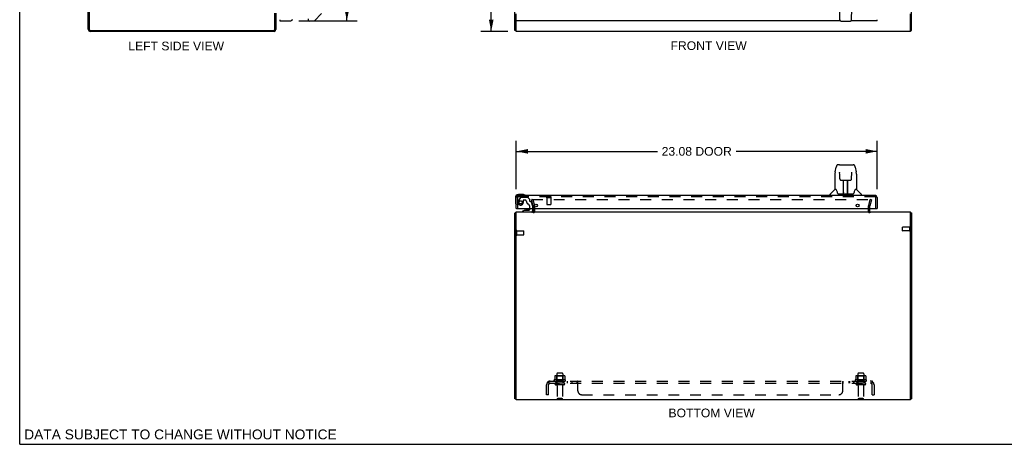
# Model space of a CAD drawing. Header units: inches. Extents: x 0 to 126, y 0 to 81.
# Tile 1 of 7: x 0 to 63, y 0 to 27. Entities that reach past the tile are written whole.
import ezdxf

# ---------------------------------------------------------------- set-up
doc = ezdxf.new("R2010")
doc.units = ezdxf.units.IN
doc.header["$LTSCALE"] = 6.925926
doc.header["$MEASUREMENT"] = 0
doc.linetypes.add('HIDDEN', pattern=[0.2, 0.1, -0.1])
doc.layers.get('0').update_dxf_attribs({"linetype": 'CONTINUOUS'})
for name, color, linetype in [('DEFAULT_2', 8, 'HIDDEN'), ('DIMENSIONS', 7, 'CONTINUOUS'), ('DOOR_ASSEMBLY', 7, 'CONTINUOUS'), ('SUBPANEL', 7, 'CONTINUOUS')]:
    doc.layers.add(name, color=color, linetype=linetype)
doc.styles.get("Standard").update_dxf_attribs({"font": 'arial.ttf'})
doc.dimstyles.new('DIMSTYLE_1', dxfattribs={"dimtxt": 0.555556, "dimasz": 0.740741, "dimexe": 0.09, "dimexo": 0.07, "dimgap": 0.0375, "dimtad": 0, "dimtih": 1, "dimtoh": 1, "dimzin": 4, "dimdsep": 46, "dimtxsty": 'Standard', "dimblk": '_FILLED', "dimblk1": '_FILLED', "dimblk2": '_FILLED', "dimcen": 0.09, "dimadec": 3, "dimazin": 1, "dimtfac": 1, "dimtdec": 3, "dimtofl": 0, "dimtmove": 0, "dimatfit": 3, "dimldrblk": '_FILLED', "dimfxl": 0, "dimtolj": 1, "dimtzin": 4, "dimarcsym": 0})

# ---------------------------------------------------------------- blocks, each defined once
blk = doc.blocks.new('_FILLED')
at = {"color": 0, "linetype": 'ByBlock'}
blk.add_solid([(0, 0), (-1, 0.2), (-1, -0.2)], dxfattribs=at)
blk = doc.blocks.new('*D4')
at = {"layer": 'DIMENSIONS', "color": 2, "linetype": 'Continuous'}
for p, q in [((17.856, 55.736), (21.59, 55.736)), ((20.923, 55.736), (20.923, 42.262)), ((20.923, 27.086), (20.923, 40.317)), ((17.856, 27.086), (21.59, 27.086))]:
    blk.add_line(p, q, dxfattribs=at)
at = {"layer": 'DIMENSIONS', "color": 2, "linetype": 'Continuous', "xscale": 0.7407407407, "yscale": 0.7407407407, "zscale": 0.7407407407}
for p, rotation in [((20.923, 55.736), 90), ((20.923, 27.086), 270)]:
    blk.add_blockref('_FILLED', p, dxfattribs=dict(at, rotation=rotation))
at = {"layer": 'DIMENSIONS', "color": 2, "linetype": 'Continuous', "insert": (20.923, 41.984), "char_height": 0.5556, "width": 2.32549, "attachment_point": 2, "line_spacing_factor": 0.9}
blk.add_mtext('28.65\\PDOOR', dxfattribs=at)
blk = doc.blocks.new('*D5')
at = {"layer": 'DIMENSIONS', "color": 2, "linetype": 'Continuous'}
for p, q in [((31.758, 16.316), (31.758, 19.405)), ((54.833, 16.316), (54.833, 19.405)), ((31.758, 18.739), (40.777, 18.739)), ((54.833, 18.739), (45.814, 18.739))]:
    blk.add_line(p, q, dxfattribs=at)
at = {"layer": 'DIMENSIONS', "color": 2, "linetype": 'Continuous', "xscale": 0.7407407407, "yscale": 0.7407407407, "zscale": 0.7407407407, "rotation": 180}
blk.add_blockref('_FILLED', (31.758, 18.739), dxfattribs=at)
at = {"layer": 'DIMENSIONS', "color": 2, "linetype": 'Continuous', "xscale": 0.7407407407, "yscale": 0.7407407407, "zscale": 0.7407407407}
blk.add_blockref('_FILLED', (54.833, 18.739), dxfattribs=at)
at = {"layer": 'DIMENSIONS', "color": 2, "linetype": 'Continuous', "insert": (43.295, 19.016), "char_height": 0.5556, "width": 4.48162, "attachment_point": 2, "line_spacing_factor": 0.9}
blk.add_mtext('23.08 DOOR', dxfattribs=at)
blk = doc.blocks.new('*D9')
at = {"layer": 'DIMENSIONS', "color": 2, "linetype": 'Continuous'}
for p, q in [((31.22, 56.411), (29.486, 56.411)), ((30.153, 56.411), (30.153, 41.966)), ((30.153, 26.411), (30.153, 40.855)), ((31.22, 26.411), (29.486, 26.411))]:
    blk.add_line(p, q, dxfattribs=at)
at = {"layer": 'DIMENSIONS', "color": 2, "linetype": 'Continuous', "xscale": 0.7407407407, "yscale": 0.7407407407, "zscale": 0.7407407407}
for p, rotation in [((30.153, 56.411), 90), ((30.153, 26.411), 270)]:
    blk.add_blockref('_FILLED', p, dxfattribs=dict(at, rotation=rotation))
at = {"layer": 'DIMENSIONS', "color": 2, "linetype": 'Continuous', "insert": (30.153, 41.688), "char_height": 0.5556, "width": 1.94135, "attachment_point": 2, "line_spacing_factor": 0.9}
blk.add_mtext('30.00', dxfattribs=at)

msp = doc.modelspace()

# ---------------------------------------------------------------- linework, layer by layer
at = {"color": 7, "linetype": 'Continuous'}
for p, q in [((0, 0), (0, 81.481)), ((31.738, 26.474), (31.663, 26.474)), ((56.963, 26.474), (57.038, 26.474)), ((56.963, 14.783), (57.038, 14.783)), ((31.738, 2.909), (31.663, 2.909)), ((56.963, 2.909), (57.038, 2.909)), ((0, 0), (125.926, 0))]:
    msp.add_line(p, q, dxfattribs=at)
at = {"color": 3, "linetype": 'Continuous'}
for p, q in [((4.387, 26.547), (4.387, 56.275)), ((4.45, 56.268), (4.45, 26.554)), ((31.663, 26.474), (31.663, 56.348)), ((57.038, 26.474), (57.038, 56.348)), ((16.324, 26.554), (16.324, 27.588)), ((16.387, 27.586), (16.387, 26.528)), ((31.738, 26.411), (31.738, 27.526)), ((56.963, 26.411), (56.963, 27.526)), ((4.53, 26.474), (16.244, 26.474)), ((16.27, 26.411), (4.523, 26.411)), ((56.963, 26.411), (31.738, 26.411)), ((31.663, 2.909), (31.663, 14.783)), ((31.738, 2.846), (31.738, 14.846)), ((56.963, 14.846), (31.738, 14.846)), ((32.838, 15.089), (32.838, 14.888)), ((54.363, 14.888), (54.363, 15.089)), ((56.963, 2.846), (56.963, 14.846)), ((57.038, 14.783), (57.038, 2.909)), ((56.963, 2.846), (31.738, 2.846))]:
    msp.add_line(p, q, dxfattribs=at)
for points in [[(31.682, 14.8), (31.678, 14.797), (31.675, 14.796), (31.673, 14.795), (31.671, 14.794), (31.67, 14.793), (31.668, 14.791), (31.667, 14.79), (31.665, 14.789), (31.665, 14.787), (31.664, 14.786), (31.664, 14.785), (31.663, 14.784), (31.663, 14.783)], [(31.694, 14.808), (31.693, 14.807), (31.691, 14.805), (31.689, 14.804), (31.687, 14.803), (31.685, 14.801), (31.682, 14.8)], [(57.008, 14.808), (57.008, 14.808), (57.009, 14.807), (57.009, 14.807), (57.01, 14.806), (57.011, 14.805), (57.012, 14.805), (57.013, 14.804), (57.014, 14.803), (57.015, 14.803), (57.016, 14.802), (57.017, 14.801), (57.019, 14.8), (57.02, 14.8), (57.024, 14.797)], [(57.024, 14.797), (57.025, 14.797), (57.027, 14.796), (57.028, 14.795), (57.029, 14.795), (57.03, 14.794), (57.031, 14.794), (57.032, 14.793), (57.032, 14.792), (57.033, 14.792), (57.034, 14.791), (57.034, 14.791), (57.035, 14.79), (57.035, 14.79), (57.036, 14.789), (57.036, 14.789), (57.037, 14.788), (57.037, 14.788), (57.037, 14.788), (57.037, 14.787), (57.038, 14.787), (57.038, 14.786), (57.038, 14.786), (57.038, 14.785), (57.038, 14.785), (57.038, 14.785), (57.038, 14.784), (57.038, 14.784), (57.038, 14.783)]]:
    msp.add_lwpolyline(points, dxfattribs=at)
for centre, radius, start, end in [((4.523, 26.547), 0.136, 180, 270), ((4.53, 26.554), 0.08, 180, 270), ((16.244, 26.554), 0.08, 270, 360), ((16.27, 26.528), 0.117, 270, 360), ((31.78, 14.729), 0.117, 111.04215, 137.44308), ((32.796, 14.888), 0.042, 270, 360), ((54.405, 14.888), 0.042, 180, 270), ((56.921, 14.729), 0.117, 42.55692, 68.96256)]:
    msp.add_arc(centre, radius, start, end, dxfattribs=at)
at = {"layer": 'DEFAULT_2', "color": 8, "linetype": 'HIDDEN'}
for p, q in [((32.734, 15.639), (32.807, 15.659)), ((32.838, 15.253), (32.734, 15.639)), ((32.761, 15.659), (54.441, 15.659)), ((32.807, 15.659), (32.91, 15.273)), ((32.838, 15.247), (32.838, 15.089)), ((32.913, 15.247), (32.913, 14.888)), ((54.288, 14.888), (54.288, 15.247)), ((54.292, 15.273), (54.395, 15.659)), ((54.363, 15.089), (54.363, 15.247)), ((54.468, 15.639), (54.364, 15.253)), ((54.468, 15.639), (54.395, 15.659)), ((54.443, 15.659), (54.441, 15.659)), ((56.463, 13.657), (56.463, 13.885)), ((56.92, 13.895), (56.473, 13.895)), ((56.92, 13.629), (56.92, 13.913)), ((31.781, 13.379), (31.781, 13.663)), ((31.781, 13.645), (32.228, 13.645)), ((31.781, 13.397), (32.228, 13.397)), ((32.238, 13.407), (32.238, 13.635)), ((56.92, 13.647), (56.473, 13.647)), ((34.351, 4.516), (34.351, 3.921)), ((34.696, 4.546), (34.381, 4.546)), ((34.726, 4.516), (34.726, 3.921)), ((53.601, 4.516), (53.601, 3.921)), ((53.946, 4.546), (53.631, 4.546)), ((53.976, 4.516), (53.976, 3.921)), ((34.894, 4.116), (34.183, 4.116)), ((34.204, 4.046), (34.873, 4.046)), ((34.22, 4.361), (34.22, 4.143)), ((34.796, 3.921), (34.281, 3.921)), ((34.796, 3.811), (34.281, 3.811)), ((34.794, 4.382), (34.283, 4.382)), ((34.355, 4.362), (34.335, 4.382)), ((34.355, 4.066), (34.335, 4.046)), ((34.355, 4.066), (34.355, 4.362)), ((34.722, 4.362), (34.355, 4.362)), ((34.722, 4.066), (34.355, 4.066)), ((34.722, 4.362), (34.742, 4.382)), ((34.722, 4.066), (34.722, 4.362)), ((34.722, 4.066), (34.742, 4.046)), ((34.857, 4.361), (34.857, 4.143)), ((54.144, 4.116), (53.433, 4.116)), ((53.454, 4.046), (54.123, 4.046)), ((53.47, 4.361), (53.47, 4.143)), ((54.046, 3.921), (53.531, 3.921)), ((54.046, 3.811), (53.531, 3.811)), ((54.044, 4.382), (53.533, 4.382)), ((53.605, 4.362), (53.585, 4.382)), ((53.605, 4.066), (53.585, 4.046)), ((53.972, 4.362), (53.605, 4.362)), ((53.605, 4.066), (53.605, 4.362)), ((53.972, 4.066), (53.605, 4.066)), ((53.972, 4.362), (53.992, 4.382)), ((53.972, 4.066), (53.972, 4.362)), ((53.972, 4.066), (53.992, 4.046)), ((54.107, 4.361), (54.107, 4.143)), ((34.373, 3.749), (34.373, 2.951)), ((34.703, 3.749), (34.703, 2.951)), ((53.623, 3.749), (53.623, 2.951)), ((53.953, 3.749), (53.953, 2.951)), ((34.673, 2.921), (34.403, 2.921)), ((53.923, 2.921), (53.653, 2.921))]:
    msp.add_line(p, q, dxfattribs=at)
for points in [[(32.761, 15.659), (32.759, 15.659), (32.757, 15.658), (32.755, 15.658), (32.753, 15.657), (32.751, 15.656), (32.75, 15.655), (32.748, 15.654), (32.747, 15.653), (32.745, 15.651), (32.744, 15.65), (32.743, 15.648), (32.742, 15.646), (32.742, 15.644), (32.741, 15.642), (32.741, 15.641), (32.741, 15.639)], [(32.741, 15.639), (32.741, 15.639), (32.741, 15.637), (32.742, 15.635)], [(54.459, 15.648), (54.458, 15.65), (54.456, 15.651), (54.455, 15.653), (54.454, 15.654), (54.452, 15.655), (54.45, 15.656), (54.449, 15.657), (54.447, 15.658), (54.445, 15.658), (54.443, 15.659)], [(54.459, 15.648), (54.459, 15.646), (54.46, 15.644), (54.46, 15.642), (54.461, 15.641), (54.461, 15.639)], [(54.461, 15.639), (54.461, 15.639), (54.46, 15.637), (54.46, 15.635)], [(34.22, 4.143), (34.219, 4.141), (34.219, 4.14), (34.219, 4.139), (34.219, 4.138), (34.218, 4.138), (34.218, 4.137), (34.218, 4.137), (34.217, 4.136), (34.217, 4.136), (34.217, 4.136), (34.216, 4.135), (34.216, 4.135), (34.216, 4.135), (34.215, 4.134), (34.215, 4.134), (34.215, 4.134), (34.214, 4.134), (34.214, 4.134)], [(34.225, 4.37), (34.224, 4.369), (34.223, 4.368), (34.222, 4.367), (34.221, 4.365), (34.22, 4.364), (34.22, 4.362), (34.22, 4.361)], [(34.851, 4.37), (34.853, 4.369), (34.854, 4.368), (34.855, 4.367), (34.856, 4.365), (34.857, 4.364), (34.857, 4.362), (34.857, 4.361)], [(34.863, 4.134), (34.862, 4.134), (34.862, 4.134), (34.862, 4.134), (34.862, 4.134), (34.861, 4.135), (34.861, 4.135), (34.861, 4.135), (34.86, 4.136), (34.86, 4.136), (34.86, 4.136), (34.859, 4.137), (34.859, 4.137), (34.859, 4.138), (34.858, 4.138), (34.858, 4.139), (34.858, 4.14), (34.857, 4.141), (34.857, 4.143)], [(53.47, 4.143), (53.469, 4.141), (53.469, 4.14), (53.469, 4.139), (53.469, 4.138), (53.468, 4.138), (53.468, 4.137), (53.468, 4.137), (53.467, 4.136), (53.467, 4.136), (53.467, 4.136), (53.466, 4.135), (53.466, 4.135), (53.466, 4.135), (53.465, 4.134), (53.465, 4.134), (53.465, 4.134), (53.464, 4.134), (53.464, 4.134)], [(53.475, 4.37), (53.474, 4.369), (53.473, 4.368), (53.472, 4.367), (53.471, 4.365), (53.47, 4.364), (53.47, 4.362), (53.47, 4.361)], [(54.101, 4.37), (54.103, 4.369), (54.104, 4.368), (54.105, 4.367), (54.106, 4.365), (54.107, 4.364), (54.107, 4.362), (54.107, 4.361)], [(54.113, 4.134), (54.112, 4.134), (54.112, 4.134), (54.112, 4.134), (54.112, 4.134), (54.111, 4.135), (54.111, 4.135), (54.111, 4.135), (54.11, 4.136), (54.11, 4.136), (54.11, 4.136), (54.109, 4.137), (54.109, 4.137), (54.109, 4.138), (54.108, 4.138), (54.108, 4.139), (54.108, 4.14), (54.107, 4.141), (54.107, 4.143)]]:
    msp.add_lwpolyline(points, dxfattribs=at)
for centre, radius, start, end in [((32.813, 15.247), 0.025, 0, 15), ((32.813, 15.247), 0.1, 0, 15), ((54.388, 15.247), 0.1, 165, 180), ((54.388, 15.247), 0.025, 165, 180), ((32.796, 14.888), 0.117, 303.09982, 360), ((54.405, 14.888), 0.117, 180, 236.90018), ((56.473, 13.885), 0.01, 90, 180), ((56.942, 13.913), 0.0215, 360, 180), ((31.76, 13.663), 0.0215, 360, 180), ((31.76, 13.379), 0.0215, 180, 0), ((32.228, 13.635), 0.01, 360, 90), ((32.228, 13.407), 0.01, 270, 0), ((56.473, 13.657), 0.01, 180, 270), ((56.942, 13.629), 0.0215, 180, 0), ((34.381, 4.516), 0.03, 90, 180), ((34.696, 4.516), 0.03, 0, 90), ((53.631, 4.516), 0.03, 90, 180), ((53.946, 4.516), 0.03, 0, 90), ((34.204, 4.085), 0.0384, 124.44966, 270), ((34.538, 3.516), 0.698, 117.6814, 120.66313), ((34.283, 4.241), 0.141, 90, 113.95), ((34.281, 3.866), 0.055, 90, 270), ((34.311, 3.749), 0.0625, 0, 90), ((34.766, 3.749), 0.0625, 90, 180), ((34.794, 4.241), 0.141, 66.05, 90), ((34.796, 3.866), 0.055, 270, 90), ((34.538, 3.516), 0.698, 59.33687, 62.3186), ((34.873, 4.085), 0.0384, 270, 55.55034), ((53.454, 4.085), 0.0384, 124.44966, 270), ((53.788, 3.516), 0.698, 117.6814, 120.66313), ((53.533, 4.241), 0.141, 90, 113.95), ((53.531, 3.866), 0.055, 90, 270), ((53.561, 3.749), 0.0625, 0, 90), ((54.016, 3.749), 0.0625, 90, 180), ((54.044, 4.241), 0.141, 66.05, 90), ((54.046, 3.866), 0.055, 270, 90), ((53.788, 3.516), 0.698, 59.33687, 62.3186), ((54.123, 4.085), 0.0384, 270, 55.55034), ((34.403, 2.951), 0.03, 180, 270), ((34.673, 2.951), 0.03, 270, 360), ((53.653, 2.951), 0.03, 180, 270), ((53.923, 2.951), 0.03, 270, 360)]:
    msp.add_arc(centre, radius, start, end, dxfattribs=at)
at = {"layer": 'DOOR_ASSEMBLY', "color": 7, "linetype": 'Continuous'}
for p, q in [((52.442, 27.151), (52.37, 31.291)), ((53.199, 27.151), (53.271, 31.291)), ((16.63, 27.161), (16.63, 27.086)), ((18.439, 27.217), (18.439, 27.153)), ((19.308, 27.549), (18.856, 27.097)), ((31.758, 27.086), (31.758, 27.161)), ((54.833, 27.086), (54.833, 27.161)), ((18.8, 27.074), (18.518, 27.074)), ((52.521, 27.074), (53.12, 27.074)), ((52.147, 17.423), (52.212, 17.728)), ((52.416, 17.883), (52.336, 17.883)), ((52.417, 17.883), (53.305, 17.883)), ((52.422, 17.883), (52.421, 17.883)), ((53.429, 17.728), (53.494, 17.423)), ((52.131, 17.28), (52.131, 16.308)), ((52.432, 17.408), (52.433, 17.405)), ((52.433, 17.405), (52.433, 17.402)), ((52.433, 17.402), (52.433, 17.398)), ((52.433, 17.398), (52.433, 17.393)), ((52.433, 17.393), (52.433, 17.385)), ((52.435, 17.259), (52.433, 17.385)), ((52.44, 16.976), (52.435, 17.259)), ((53.201, 16.976), (53.208, 17.386)), ((53.208, 17.398), (53.208, 17.402)), ((53.208, 17.392), (53.208, 17.398)), ((53.208, 17.386), (53.208, 17.392)), ((53.5, 17.393), (53.494, 17.423)), ((53.509, 17.279), (53.509, 16.308)), ((52.44, 16.976), (52.442, 16.963)), ((52.521, 16.898), (52.641, 16.898)), ((52.671, 16.052), (52.686, 16.899)), ((52.677, 16.899), (52.965, 16.899)), ((52.679, 16.483), (52.679, 16.899)), ((52.685, 16.843), (52.679, 16.843)), ((52.682, 16.674), (52.679, 16.674)), ((52.682, 16.662), (52.679, 16.662)), ((52.946, 16.032), (52.931, 16.899)), ((52.932, 16.843), (52.962, 16.843)), ((52.962, 16.674), (52.935, 16.674)), ((52.962, 16.662), (52.935, 16.662)), ((52.937, 16.899), (52.937, 16.843)), ((52.939, 16.434), (52.962, 16.434)), ((52.962, 16.43), (52.939, 16.43)), ((52.962, 16.032), (52.962, 16.899)), ((53, 16.898), (53.12, 16.898)), ((31.698, 15.774), (31.698, 15.485)), ((32.187, 15.974), (31.898, 15.974)), ((32.225, 15.971), (32.187, 15.974)), ((51.816, 15.914), (51.816, 15.977)), ((52.126, 16.302), (51.828, 16.004)), ((52.204, 16.308), (52.131, 16.308)), ((52.201, 16.308), (52.207, 16.297)), ((52.267, 16.143), (52.282, 16.096)), ((52.282, 16.096), (52.285, 16.087)), ((52.335, 16.032), (53.306, 16.032)), ((52.672, 16.104), (52.672, 16.078)), ((52.679, 16.032), (52.679, 16.037)), ((52.946, 16.078), (52.945, 16.104)), ((53.356, 16.087), (53.359, 16.096)), ((53.434, 16.297), (53.439, 16.306)), ((53.509, 16.308), (53.436, 16.308)), ((53.515, 16.302), (53.813, 16.004)), ((53.824, 15.914), (53.824, 15.977)), ((31.698, 15.485), (31.701, 15.447)), ((31.773, 15.089), (31.758, 15.089)), ((32.308, 14.984), (32.132, 14.885)), ((32.132, 14.846), (32.132, 14.885)), ((32.308, 14.984), (32.585, 14.984)), ((32.466, 15.001), (32.396, 15.001)), ((32.536, 15.001), (32.466, 15.001)), ((32.616, 15.015), (32.616, 15.089)), ((32.801, 15.089), (32.801, 14.925)), ((54.818, 15.089), (54.833, 15.089))]:
    msp.add_line(p, q, dxfattribs=at)
at = {"layer": 'DOOR_ASSEMBLY', "color": 3, "linetype": 'Continuous'}
for p, q in [((16.63, 27.086), (17.338, 27.086)), ((52.48, 27.086), (31.758, 27.086)), ((54.833, 27.086), (53.161, 27.086)), ((31.758, 15.089), (31.758, 15.797)), ((54.716, 15.914), (31.875, 15.914)), ((54.833, 15.797), (54.833, 15.089)), ((31.773, 15.089), (54.818, 15.089))]:
    msp.add_line(p, q, dxfattribs=at)
at = {"layer": 'DOOR_ASSEMBLY', "color": 8, "linetype": 'HIDDEN'}
for p, q in [((31.833, 15.797), (31.833, 15.089)), ((54.716, 15.839), (31.875, 15.839)), ((32.018, 15.795), (31.884, 15.562)), ((32.044, 15.81), (32.457, 15.81)), ((32.593, 15.686), (32.478, 15.801)), ((33.691, 15.796), (33.975, 15.796)), ((33.709, 15.796), (33.709, 15.349)), ((33.957, 15.796), (33.957, 15.349)), ((54.758, 15.089), (54.758, 15.797)), ((32.205, 15.609), (32.205, 15.476)), ((32.315, 15.625), (32.221, 15.625)), ((32.599, 15.672), (32.599, 15.594)), ((32.616, 15.089), (32.616, 15.199)), ((32.658, 15.535), (32.702, 15.535)), ((32.801, 15.256), (32.732, 15.512)), ((32.801, 15.256), (32.801, 15.089)), ((33.719, 15.339), (33.947, 15.339)), ((32.722, 14.846), (32.132, 14.846))]:
    msp.add_line(p, q, dxfattribs=at)
at = {"layer": 'DOOR_ASSEMBLY', "color": 7, "linetype": 'Continuous'}
for points in [[(52.336, 17.883), (52.332, 17.883), (52.319, 17.881), (52.306, 17.878), (52.294, 17.873), (52.282, 17.866), (52.272, 17.858), (52.263, 17.849), (52.255, 17.839), (52.248, 17.829), (52.241, 17.817), (52.235, 17.805), (52.23, 17.791), (52.224, 17.776), (52.219, 17.76), (52.215, 17.741), (52.212, 17.728)], [(53.429, 17.728), (53.426, 17.741), (53.421, 17.76), (53.416, 17.777), (53.411, 17.792), (53.405, 17.805), (53.399, 17.818), (53.393, 17.829), (53.386, 17.84), (53.377, 17.849), (53.368, 17.858), (53.358, 17.866), (53.346, 17.873), (53.334, 17.878), (53.321, 17.881), (53.308, 17.883), (53.305, 17.883)], [(52.147, 17.423), (52.141, 17.392), (52.135, 17.352), (52.132, 17.312), (52.131, 17.28)], [(52.432, 17.411), (52.432, 17.411), (52.432, 17.412), (52.432, 17.411), (52.432, 17.411), (52.432, 17.41), (52.432, 17.409), (52.432, 17.408)], [(53.208, 17.402), (53.208, 17.406), (53.208, 17.407), (53.208, 17.409), (53.208, 17.41), (53.209, 17.411), (53.209, 17.411), (53.209, 17.412)], [(53.509, 17.279), (53.509, 17.313), (53.505, 17.353), (53.5, 17.393)], [(52.442, 16.963), (52.445, 16.951), (52.45, 16.939), (52.457, 16.928), (52.466, 16.919), (52.476, 16.911), (52.487, 16.905), (52.499, 16.901), (52.511, 16.899), (52.519, 16.898)], [(52.641, 16.898), (52.645, 16.898), (52.653, 16.899), (52.661, 16.899)], [(52.661, 16.899), (52.669, 16.899), (52.677, 16.899)], [(52.965, 16.899), (52.973, 16.899), (52.981, 16.899)], [(52.981, 16.899), (52.989, 16.899), (52.997, 16.898), (53, 16.898)], [(53.121, 16.898), (53.131, 16.899), (53.143, 16.902), (53.155, 16.906), (53.166, 16.912), (53.176, 16.92), (53.184, 16.929), (53.191, 16.94), (53.196, 16.952), (53.199, 16.964), (53.201, 16.976)], [(52.207, 16.297), (52.221, 16.269), (52.236, 16.234), (52.251, 16.191), (52.267, 16.143)], [(52.285, 16.087), (52.289, 16.074), (52.294, 16.064), (52.299, 16.055)], [(52.299, 16.055), (52.305, 16.048), (52.31, 16.042), (52.317, 16.037), (52.324, 16.034), (52.332, 16.032), (52.334, 16.032)], [(53.306, 16.032), (53.308, 16.032), (53.316, 16.034), (53.323, 16.037), (53.33, 16.042), (53.336, 16.048), (53.341, 16.055)], [(53.341, 16.055), (53.346, 16.064), (53.351, 16.074), (53.356, 16.087)], [(53.359, 16.096), (53.373, 16.142), (53.389, 16.189), (53.405, 16.232), (53.42, 16.268), (53.434, 16.297)]]:
    msp.add_lwpolyline(points, dxfattribs=at)
at = {"layer": 'DOOR_ASSEMBLY', "color": 8, "linetype": 'HIDDEN'}
msp.add_circle((32.033, 15.476), 0.103, dxfattribs=at)
at = {"layer": 'DOOR_ASSEMBLY', "color": 3, "linetype": 'Continuous'}
for centre in [(33.008, 15.277), (53.583, 15.277)]:
    msp.add_circle(centre, 0.094, dxfattribs=at)
for centre, start, end in [((17.338, 27.203), 270, 360), ((31.875, 15.797), 90, 180), ((54.716, 15.797), 0, 90)]:
    msp.add_arc(centre, 0.117, start, end, dxfattribs=at)
at = {"layer": 'DOOR_ASSEMBLY', "color": 7, "linetype": 'Continuous'}
for centre, radius, start, end in [((18.518, 27.153), 0.0787, 180, 270), ((18.8, 27.153), 0.0787, 270, 315), ((52.521, 27.153), 0.0787, 181, 270), ((53.12, 27.153), 0.0787, 270, 359), ((31.898, 15.774), 0.2, 90, 180), ((32.187, 15.724), 0.25, 59.11011, 90), ((32.308, 15.929), 0.015, 270, 353.62041), ((32.308, 15.926), 0.015, 6.37959, 59.11011), ((51.856, 15.977), 0.0394, 135, 180), ((52.14, 16.288), 0.0197, 97.5, 135), ((52.691, 16.052), 0.0197, 179, 270), ((52.691, 16.052), 0.0197, 260.73897, 269.92316), ((52.926, 16.052), 0.0197, 270, 1), ((52.926, 16.052), 0.0197, 270.07713, 272.64688), ((53.501, 16.288), 0.0197, 45, 82.5), ((53.785, 15.977), 0.0394, 0, 45), ((31.948, 15.485), 0.25, 180, 210.88989), ((31.746, 15.364), 0.015, 210.88989, 263.62041), ((31.743, 15.364), 0.015, 276.37959, 360), ((32.396, 14.911), 0.09, 90, 125.18775), ((32.536, 14.911), 0.09, 55.07677, 90), ((32.585, 15.015), 0.031, 270, 360), ((32.722, 14.925), 0.079, 270, 360)]:
    msp.add_arc(centre, radius, start, end, dxfattribs=at)
at = {"layer": 'DOOR_ASSEMBLY', "color": 8, "linetype": 'HIDDEN'}
for centre, radius, start, end in [((31.875, 15.797), 0.042, 90, 180), ((32.044, 15.78), 0.03, 90, 150), ((32.457, 15.78), 0.03, 45, 90), ((33.691, 15.818), 0.0215, 90, 270), ((33.975, 15.818), 0.0215, 270, 90), ((54.716, 15.797), 0.042, 0, 90), ((32.033, 15.476), 0.172, 150, 360), ((32.221, 15.609), 0.016, 90, 180), ((32.315, 15.535), 0.09, 0, 90), ((32.59, 15.535), 0.185, 180, 244.2582), ((32.428, 15.199), 0.188, 0, 64.2582), ((32.579, 15.672), 0.02, 0, 45), ((32.658, 15.594), 0.059, 180, 270), ((32.702, 15.504), 0.031, 15, 90), ((33.719, 15.349), 0.01, 180, 270), ((33.947, 15.349), 0.01, 270, 360)]:
    msp.add_arc(centre, radius, start, end, dxfattribs=at)
at = {"layer": 'DOOR_ASSEMBLY', "color": 7, "linetype": 'Continuous'}
for centre, start_param, end_param in [((52.671, 16.072), -1.369355, -1.264777), ((52.946, 16.072), -1.876815, -1.570796)]:
    msp.add_ellipse(centre, major_axis=(0.0394, 0), ratio=1, start_param=start_param, end_param=end_param, dxfattribs=at)
at = {"layer": 'SUBPANEL', "color": 8, "linetype": 'HIDDEN'}
for p, q in [((33.695, 3.171), (33.695, 3.809)), ((33.781, 3.992), (33.861, 3.896)), ((33.82, 3.921), (33.82, 4.046)), ((33.82, 4.046), (54.507, 4.046)), ((33.82, 3.921), (54.507, 3.921)), ((33.82, 3.171), (33.82, 3.809)), ((33.829, 3.945), (33.829, 3.946)), ((33.83, 3.943), (33.829, 3.945)), ((33.831, 3.942), (33.83, 3.943)), ((33.831, 3.94), (33.831, 3.942)), ((33.832, 3.939), (33.831, 3.94)), ((33.832, 3.937), (33.832, 3.939)), ((33.833, 3.936), (33.832, 3.937)), ((33.834, 3.935), (33.833, 3.936)), ((33.834, 3.933), (33.834, 3.935)), ((33.835, 3.932), (33.834, 3.933)), ((33.835, 3.931), (33.835, 3.932)), ((33.836, 3.929), (33.835, 3.931)), ((33.836, 3.928), (33.836, 3.929)), ((33.837, 3.927), (33.836, 3.928)), ((33.838, 3.926), (33.837, 3.927)), ((33.838, 3.925), (33.838, 3.926)), ((33.839, 3.924), (33.838, 3.925)), ((33.847, 3.903), (33.842, 3.908)), ((34.288, 4.046), (34.288, 3.921)), ((34.788, 4.046), (34.788, 3.921)), ((35.017, 4.046), (35.017, 3.921)), ((35.298, 4.046), (35.298, 3.921)), ((35.659, 3.921), (35.659, 4.046)), ((35.669, 4.041), (35.667, 4.043)), ((35.672, 3.911), (35.67, 3.913)), ((35.695, 3.992), (35.693, 3.994)), ((35.695, 3.896), (35.693, 3.895)), ((35.695, 3.421), (35.695, 3.992)), ((52.632, 3.992), (52.633, 3.994)), ((52.632, 3.421), (52.632, 3.992)), ((52.635, 3.996), (52.636, 3.998)), ((52.64, 3.896), (52.642, 3.896)), ((52.653, 4.035), (52.655, 4.037)), ((52.659, 3.916), (52.66, 3.918)), ((52.666, 4.046), (52.667, 4.046)), ((52.667, 3.921), (52.667, 4.046)), ((53.029, 4.046), (53.029, 3.921)), ((53.068, 4.046), (53.068, 3.921)), ((53.31, 4.046), (53.31, 3.921)), ((53.349, 4.046), (53.349, 3.921)), ((53.538, 4.046), (53.538, 3.921)), ((54.038, 4.046), (54.038, 3.921)), ((54.546, 3.992), (54.466, 3.896)), ((54.507, 3.921), (54.507, 4.046)), ((54.507, 3.171), (54.507, 3.809)), ((54.632, 3.809), (54.632, 3.171)), ((33.82, 3.171), (33.695, 3.171)), ((35.945, 3.171), (52.382, 3.171)), ((54.507, 3.171), (54.632, 3.171))]:
    msp.add_line(p, q, dxfattribs=at)
for points in [[(33.781, 3.992), (33.783, 3.994), (33.785, 3.996), (33.786, 3.998), (33.788, 4), (33.79, 4.003), (33.791, 4.006), (33.793, 4.009), (33.794, 4.012), (33.796, 4.015), (33.797, 4.018)], [(33.797, 4.018), (33.8, 4.024), (33.801, 4.027), (33.802, 4.03), (33.804, 4.032), (33.805, 4.035), (33.806, 4.037), (33.808, 4.039), (33.81, 4.041), (33.811, 4.043), (33.813, 4.044), (33.814, 4.045), (33.816, 4.046), (33.817, 4.046), (33.819, 4.046), (33.82, 4.046)], [(33.829, 3.946), (33.828, 3.948), (33.828, 3.949), (33.827, 3.95), (33.827, 3.951), (33.827, 3.952), (33.826, 3.953), (33.826, 3.954), (33.826, 3.954), (33.826, 3.955), (33.825, 3.956), (33.825, 3.957), (33.825, 3.958), (33.824, 3.959), (33.824, 3.96), (33.824, 3.961), (33.824, 3.962), (33.823, 3.963), (33.823, 3.963), (33.823, 3.964), (33.823, 3.965), (33.822, 3.966), (33.822, 3.967), (33.822, 3.968), (33.822, 3.968), (33.822, 3.969), (33.821, 3.97), (33.821, 3.971), (33.821, 3.972), (33.821, 3.972), (33.821, 3.973), (33.821, 3.974), (33.821, 3.975), (33.82, 3.975), (33.82, 3.976), (33.82, 3.977), (33.82, 3.977), (33.82, 3.978), (33.82, 3.979), (33.82, 3.979), (33.82, 3.98), (33.82, 3.98), (33.82, 3.98), (33.82, 3.981)], [(33.82, 3.981), (33.82, 3.981), (33.82, 3.981), (33.82, 3.981), (33.82, 3.981), (33.82, 3.981), (33.82, 3.981), (33.82, 3.98), (33.82, 3.98), (33.82, 3.98), (33.82, 3.979), (33.82, 3.979), (33.82, 3.978), (33.82, 3.978)], [(33.842, 3.908), (33.84, 3.91), (33.838, 3.911), (33.836, 3.913), (33.834, 3.915), (33.832, 3.916), (33.83, 3.918), (33.828, 3.919), (33.826, 3.92), (33.824, 3.92), (33.822, 3.921), (33.821, 3.921), (33.82, 3.921)], [(33.843, 3.917), (33.843, 3.917), (33.843, 3.917), (33.842, 3.917), (33.842, 3.918), (33.842, 3.918), (33.842, 3.918), (33.842, 3.919), (33.842, 3.919), (33.841, 3.919), (33.841, 3.92), (33.841, 3.92), (33.84, 3.921), (33.84, 3.921), (33.84, 3.922), (33.84, 3.922), (33.839, 3.923), (33.839, 3.923), (33.839, 3.924)], [(33.84, 3.921), (33.84, 3.92), (33.84, 3.92), (33.841, 3.92), (33.841, 3.919), (33.841, 3.919), (33.842, 3.919), (33.842, 3.918), (33.842, 3.918), (33.842, 3.918), (33.842, 3.917), (33.843, 3.917), (33.843, 3.917), (33.843, 3.917)], [(33.861, 3.896), (33.86, 3.895), (33.859, 3.895), (33.859, 3.895), (33.858, 3.895), (33.857, 3.895), (33.856, 3.896), (33.855, 3.896), (33.854, 3.897), (33.853, 3.898), (33.851, 3.899), (33.85, 3.9), (33.849, 3.902), (33.847, 3.903)], [(35.678, 4.027), (35.676, 4.03), (35.675, 4.032), (35.674, 4.035), (35.672, 4.037), (35.67, 4.039), (35.669, 4.041), (35.667, 4.043), (35.666, 4.044), (35.664, 4.045), (35.663, 4.046), (35.661, 4.046), (35.66, 4.046), (35.659, 4.046)], [(35.668, 3.916), (35.667, 3.918), (35.665, 3.919), (35.664, 3.92), (35.663, 3.92), (35.662, 3.921), (35.66, 3.921), (35.659, 3.921)], [(35.667, 3.918), (35.665, 3.919), (35.664, 3.92)], [(35.67, 3.913), (35.669, 3.915), (35.668, 3.916)], [(35.676, 3.905), (35.675, 3.906), (35.674, 3.908), (35.672, 3.911)], [(35.681, 3.899), (35.68, 3.9), (35.679, 3.902), (35.677, 3.903), (35.676, 3.905)], [(35.684, 4.012), (35.682, 4.018), (35.68, 4.021), (35.679, 4.024), (35.678, 4.027)], [(35.695, 3.896), (35.693, 3.895), (35.692, 3.895), (35.69, 3.895), (35.689, 3.895), (35.688, 3.895), (35.686, 3.896), (35.685, 3.896), (35.684, 3.897), (35.682, 3.898), (35.681, 3.899), (35.68, 3.9), (35.679, 3.902)], [(35.693, 3.994), (35.692, 3.996), (35.691, 3.998), (35.689, 4), (35.688, 4.003), (35.687, 4.006), (35.686, 4.009), (35.684, 4.012)], [(35.692, 3.996), (35.691, 3.998), (35.689, 4), (35.688, 4.003), (35.687, 4.006), (35.686, 4.009)], [(35.689, 3.895), (35.688, 3.895), (35.686, 3.896)], [(52.632, 3.896), (52.634, 3.895), (52.635, 3.895), (52.636, 3.895), (52.638, 3.895), (52.639, 3.895), (52.64, 3.896), (52.642, 3.896), (52.643, 3.897), (52.644, 3.898), (52.646, 3.899), (52.647, 3.9), (52.648, 3.902)], [(52.632, 3.896), (52.634, 3.895), (52.635, 3.895), (52.636, 3.895), (52.638, 3.895)], [(52.633, 3.994), (52.635, 3.996), (52.636, 3.998), (52.637, 4), (52.639, 4.003), (52.64, 4.006), (52.641, 4.009), (52.643, 4.012), (52.645, 4.018)], [(52.637, 4), (52.639, 4.003), (52.64, 4.006), (52.641, 4.009)], [(52.643, 3.897), (52.644, 3.898), (52.646, 3.899)], [(52.645, 4.018), (52.647, 4.021), (52.648, 4.024), (52.649, 4.027)], [(52.647, 3.9), (52.648, 3.902), (52.649, 3.903)], [(52.649, 4.027), (52.65, 4.03), (52.652, 4.032), (52.653, 4.035), (52.655, 4.037), (52.656, 4.039), (52.658, 4.041), (52.66, 4.043), (52.661, 4.044), (52.663, 4.045), (52.664, 4.046), (52.665, 4.046), (52.666, 4.046), (52.667, 4.046)], [(52.649, 3.903), (52.65, 3.905), (52.652, 3.906), (52.653, 3.908)], [(52.653, 3.908), (52.655, 3.911), (52.656, 3.913), (52.658, 3.915), (52.659, 3.916), (52.66, 3.918), (52.661, 3.919), (52.663, 3.92), (52.664, 3.92), (52.665, 3.921), (52.666, 3.921), (52.667, 3.921)], [(52.665, 3.921), (52.666, 3.921), (52.667, 3.921)], [(54.466, 3.896), (54.467, 3.895), (54.467, 3.895), (54.468, 3.895), (54.469, 3.895), (54.47, 3.895), (54.471, 3.896), (54.472, 3.896), (54.473, 3.897), (54.474, 3.898), (54.475, 3.899), (54.477, 3.9), (54.478, 3.902), (54.48, 3.903), (54.483, 3.906)], [(54.483, 3.906), (54.485, 3.908), (54.487, 3.91), (54.489, 3.911), (54.491, 3.913), (54.493, 3.915), (54.495, 3.916), (54.497, 3.918), (54.499, 3.919), (54.501, 3.92), (54.503, 3.92), (54.504, 3.921), (54.506, 3.921), (54.507, 3.921)], [(54.507, 3.981), (54.507, 3.981), (54.507, 3.981), (54.507, 3.981), (54.507, 3.98), (54.507, 3.98), (54.507, 3.98), (54.507, 3.979), (54.507, 3.979), (54.507, 3.978), (54.507, 3.978), (54.507, 3.977), (54.507, 3.977), (54.507, 3.976), (54.506, 3.975), (54.506, 3.975), (54.506, 3.974), (54.506, 3.973), (54.506, 3.973), (54.506, 3.972), (54.506, 3.971), (54.505, 3.971), (54.505, 3.97), (54.505, 3.969), (54.505, 3.969), (54.505, 3.968), (54.505, 3.967), (54.504, 3.966), (54.504, 3.966), (54.504, 3.965), (54.504, 3.964), (54.504, 3.963), (54.503, 3.963), (54.503, 3.962), (54.503, 3.961), (54.503, 3.96), (54.502, 3.959), (54.502, 3.959), (54.502, 3.958), (54.502, 3.957), (54.501, 3.956), (54.501, 3.955), (54.501, 3.954), (54.501, 3.954), (54.5, 3.953), (54.5, 3.952), (54.5, 3.951), (54.499, 3.95), (54.499, 3.949), (54.499, 3.948), (54.498, 3.947), (54.498, 3.946), (54.498, 3.945), (54.497, 3.944), (54.497, 3.944), (54.497, 3.943), (54.496, 3.942), (54.496, 3.941), (54.496, 3.94), (54.495, 3.939), (54.495, 3.938), (54.494, 3.937), (54.494, 3.936), (54.494, 3.935), (54.493, 3.935), (54.493, 3.934), (54.493, 3.933), (54.492, 3.932), (54.492, 3.931), (54.491, 3.931), (54.491, 3.93), (54.491, 3.929), (54.49, 3.928), (54.49, 3.928), (54.49, 3.927), (54.489, 3.926), (54.489, 3.926), (54.489, 3.925), (54.488, 3.924), (54.488, 3.924), (54.488, 3.923), (54.487, 3.922), (54.487, 3.922), (54.487, 3.921), (54.486, 3.921), (54.486, 3.92), (54.486, 3.92), (54.486, 3.919), (54.485, 3.919), (54.485, 3.918), (54.485, 3.918), (54.485, 3.918), (54.484, 3.917), (54.484, 3.917)], [(54.484, 3.917), (54.484, 3.917), (54.484, 3.917), (54.484, 3.917), (54.484, 3.917), (54.484, 3.917), (54.484, 3.918), (54.485, 3.918), (54.485, 3.918), (54.485, 3.918), (54.485, 3.919), (54.486, 3.919), (54.486, 3.92), (54.486, 3.92), (54.487, 3.92), (54.487, 3.921)], [(54.527, 4.024), (54.526, 4.027), (54.525, 4.03), (54.523, 4.032), (54.522, 4.035), (54.52, 4.037), (54.519, 4.039), (54.517, 4.041), (54.516, 4.043), (54.514, 4.044), (54.512, 4.045), (54.511, 4.046), (54.509, 4.046), (54.508, 4.046), (54.507, 4.046)], [(54.507, 3.978), (54.507, 3.978), (54.507, 3.979), (54.507, 3.979), (54.507, 3.98), (54.507, 3.98), (54.507, 3.98), (54.507, 3.98), (54.507, 3.981), (54.507, 3.981), (54.507, 3.981)], [(54.546, 3.992), (54.544, 3.994), (54.542, 3.996), (54.541, 3.998), (54.539, 4), (54.537, 4.003), (54.536, 4.006), (54.534, 4.009), (54.533, 4.012), (54.531, 4.015), (54.53, 4.018), (54.527, 4.024)]]:
    msp.add_lwpolyline(points, dxfattribs=at)
for centre, radius, start, end in [((33.932, 3.809), 0.237, 90, 180), ((33.932, 3.809), 0.112, 90, 180), ((54.395, 3.809), 0.237, 0, 90), ((54.395, 3.809), 0.112, 0, 90), ((35.945, 3.421), 0.25, 180, 270), ((52.382, 3.421), 0.25, 270, 360)]:
    msp.add_arc(centre, radius, start, end, dxfattribs=at)

# ---------------------------------------------------------------- texts
at = {"layer": 'DIMENSIONS', "color": 2, "linetype": 'Continuous', "attachment_point": 2, "line_spacing_factor": 0.9}
for s, insert, char_height, width in [('LEFT SIDE VIEW', (10.007, 25.754), 0.55556, 6.10905), ('FRONT VIEW', (44.056, 25.777), 0.5556, 4.86163), ('BOTTOM VIEW', (44.248, 2.285), 0.55556, 5.50599), ('DATA SUBJECT TO CHANGE WITHOUT NOTICE', (10.281, 0.948), 0.62963, 19.94685)]:
    msp.add_mtext(s, dxfattribs=dict(at, insert=insert, char_height=char_height, width=width))

# ---------------------------------------------------------------- dimensions: what is measured, and where the dimension line sits
at = {"layer": 'DIMENSIONS', "color": 2, "linetype": 'Continuous'}
dim = msp.add_linear_dim(base=(30.153, 56.411), p1=(31.29, 26.411), p2=(31.29, 56.411), angle=90, dimstyle='DIMSTYLE_1', dxfattribs=at)
dim.commit()
dim.dimension.update_dxf_attribs({"geometry": '*D9', "text_midpoint": (30.151, 41.408), "dimtype": 160})
dim = msp.add_linear_dim(base=(20.923, 27.086), p1=(17.786, 55.736), p2=(17.786, 27.086), angle=270, text='<>\\PDOOR', dimstyle='DIMSTYLE_1', dxfattribs=at)
dim.commit()
dim.dimension.update_dxf_attribs({"geometry": '*D4', "text_midpoint": (20.923, 41.29), "dimtype": 160})
dim = msp.add_linear_dim(base=(54.832893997, 18.738640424), p1=(31.757893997, 16.245678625), p2=(54.832893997, 16.245678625), text='<> DOOR', dimstyle='DIMSTYLE_1', dxfattribs=at)
dim.commit()
dim.dimension.update_dxf_attribs({"geometry": '*D5', "text_midpoint": (43.295393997, 18.738640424), "dimtype": 160})

doc.saveas('drawing.dxf')
